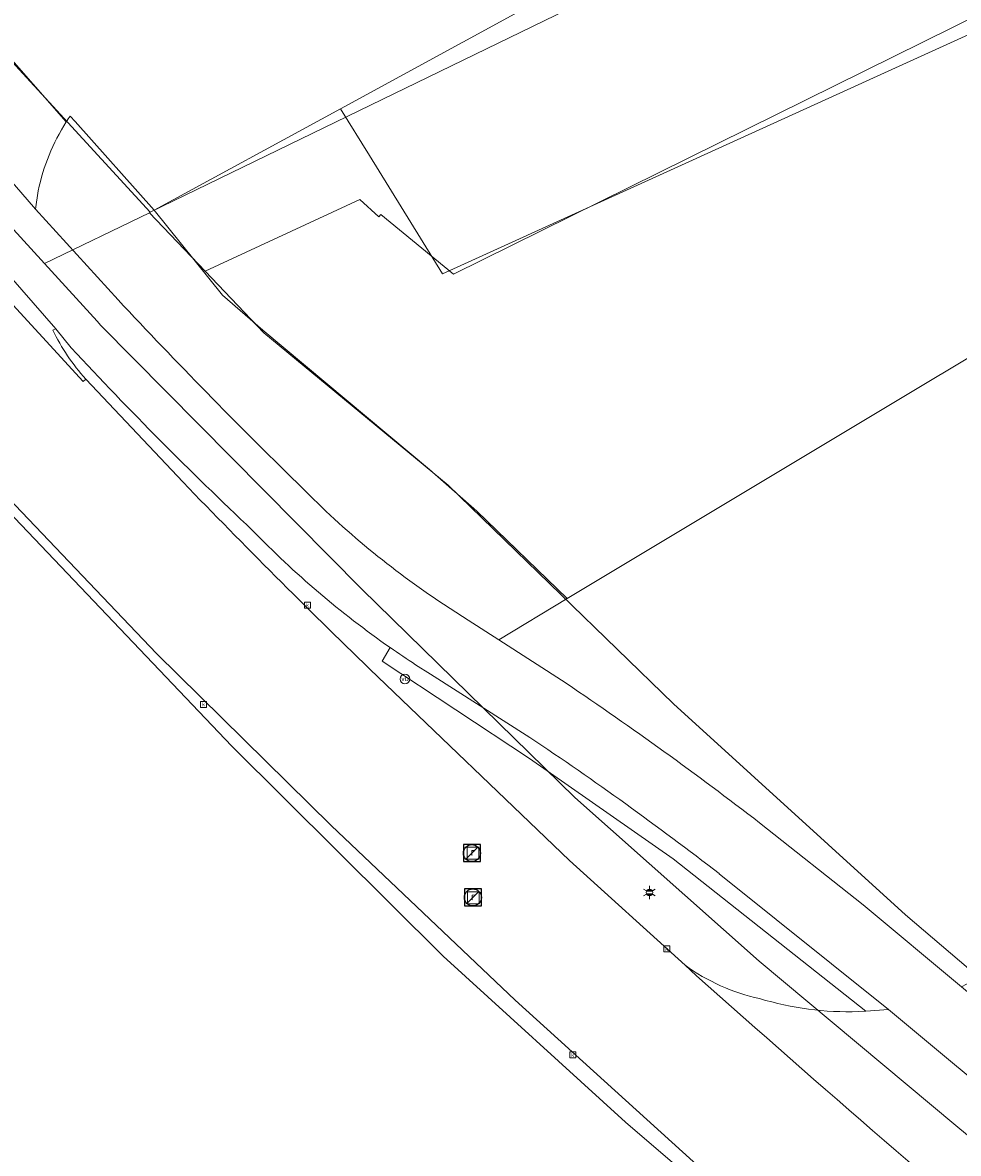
# Model space of a CAD drawing. Header units: metres. Extents: x 163543 to 168130, y 402678 to 405437.
# Tile 67 of 256: x 164525 to 164569, y 403354 to 403407. Entities that reach past the tile are written whole.
import ezdxf
from ezdxf.enums import TextEntityAlignment as Align

# ---------------------------------------------------------------- set-up
doc = ezdxf.new("R2010")
doc.units = ezdxf.units.M
doc.layers.get('0').update_dxf_attribs({"lineweight": 25})
for name, color, linetype, lineweight in [('X-CA190022.004-UO-BGT_Ondergrond$0$GE_201_SHDHek_Lijn_GEM', 253, 'X-CA190022.004-UO-BGT_Ondergrond$0$Hekwerk', 9), ('X-CA190022.004-UO-BGT_Ondergrond$0$GE_314_WGDRijbaanLokaleweg_Vlak_GEM', 253, 'Continuous', 9), ('X-CA190022.004-UO-BGT_Ondergrond$0$GE_316_WGDFietspad_Vlak_GEM', 253, 'Continuous', 9), ('X-CA190022.004-UO-BGT_Ondergrond$0$GE_322_WGDInrit_Vlak_GEM', 253, 'Continuous', 9), ('X-CA190022.004-UO-BGT_Ondergrond$0$GE_367_OWGBerm_groenvoorziening_grasenk_GEM', 253, 'Continuous', 9), ('X-CA190022.004-UO-BGT_Ondergrond$0$GE_401_OTDErf_Vlak_GEM', 253, 'Continuous', 9), ('X-CA190022.004-UO-BGT_Ondergrond$0$GE_432_OTDOnverhard_zand_Vlak_GEM', 253, 'Continuous', 9), ('X-CA190022.004-UO-BGT_Ondergrond$0$GE_476_BTDGraslandagrarisch_Vlak_GEM', 253, 'Continuous', 9), ('X-CA190022.004-UO-BGT_Ondergrond$0$GE_477_BTDGroenvoorziening_Vlak_GEM', 253, 'Continuous', 9), ('X-CA190022.004-UO-BGT_Ondergrond$0$GE_491_VGOHaag_Inrichtend_Vlak_GEM', 253, 'Continuous', 9), ('X-CA190022.004-UO-BGT_Ondergrond$0$GE_814_BRDVerkeersbord_Punt_GEM', 253, 'Continuous', 9), ('X-CA190022.004-UO-BGT_Ondergrond$0$GE_861_PALLichtmast_Punt_GEM', 253, 'Continuous', 9), ('X-CA190022.004-UO-BGT_Ondergrond$0$GE_885_PutInspectieofRioolput_Punt_GEM', 253, 'Continuous', 9), ('X-CA190022.004-UO-BGT_Ondergrond$0$GE_886_PutKolk_Punt_GEM', 253, 'Continuous', 9), ('X-CA190022.004-UO-BGT_Ondergrond$0$N-WE-RI-PUT_INSPECTIE-S', 253, 'Continuous', 9), ('X-CA190022.004-UO-KAD_Percelen$0$B-WE-KG-GRENS_PERCEEL-GV', 150, 'Continuous', 9), ('X-CA190022.004-UO-WHM_Riolering gemeente_NLCS_v0.1$0$B-WE-RI-PUT-S', 214, 'Continuous', 15)]:
    doc.layers.add(name, color=color, linetype=linetype, lineweight=lineweight)
doc.styles.add('X-CA190022.004-UO-BGT_Ondergrond$0$NLCS-ISO', font='NLCS-ISO.ttf')
doc.linetypes.add('X-CA190022.004-UO-BGT_Ondergrond$0$Hekwerk', pattern='A,5,-1.5,[2,dgnlstyle-Veghel.shx,S=0.007937,R=0,X=0,Y=0],-1.5', length=8)

# ---------------------------------------------------------------- blocks, each defined once
blk = doc.blocks.new('X-CA190022.004-UO-BGT_Ondergrond$0$SRI-KOLK-SO')
at = {"color": 0, "linetype": 'ByBlock', "lineweight": 18}
blk.add_lwpolyline([(-1.125, -1.125), (1.125, -1.125), (1.125, 1.125), (-1.125, 1.125)], close=True, dxfattribs=at)
at = {"color": 0, "linetype": 'ByBlock', "lineweight": 18, "style": 'X-CA190022.004-UO-BGT_Ondergrond$0$NLCS-ISO'}
blk.add_text('k', height=1.5, dxfattribs=at).set_placement((0, 0), align=Align.MIDDLE_CENTER)
blk = doc.blocks.new('X-CA190022.004-UO-BGT_Ondergrond$0$IMGEOKolk')
at = {"xscale": 5, "yscale": 5, "zscale": 5}
blk.add_blockref('X-CA190022.004-UO-BGT_Ondergrond$0$SRI-KOLK-SO', (0, 0), dxfattribs=at)
blk = doc.blocks.new('X-CA190022.004-UO-BGT_Ondergrond$0$SIE-WEG_PAAL_VERKEERSBORD-SO')
at = {"linetype": 'ByBlock', "lineweight": 18}
blk.add_circle((0, 0), 1.5, dxfattribs=at)
at = {"linetype": 'ByBlock', "lineweight": 18, "style": 'X-CA190022.004-UO-BGT_Ondergrond$0$NLCS-ISO'}
blk.add_text('vb', height=1.5, dxfattribs=at).set_placement((0, 0.13), align=Align.MIDDLE_CENTER)
blk = doc.blocks.new('X-CA190022.004-UO-BGT_Ondergrond$0$IMGEOVerkeersbord')
at = {"xscale": 5, "yscale": 5, "zscale": 5}
blk.add_blockref('X-CA190022.004-UO-BGT_Ondergrond$0$SIE-WEG_PAAL_VERKEERSBORD-SO', (0, 0), dxfattribs=at)
blk = doc.blocks.new('X-CA190022.004-UO-BGT_Ondergrond$0$SRI-PUT_INSPECTIEPUT_RIOOLPUT-SO')
at = {"color": 0, "linetype": 'ByBlock', "lineweight": 18}
blk.add_lwpolyline([(-1.12, -1.12), (1.12, -1.12), (1.12, 1.12), (-1.12, 1.12)], close=True, dxfattribs=at)
at = {"color": 0, "linetype": 'ByBlock', "lineweight": 18, "style": 'X-CA190022.004-UO-BGT_Ondergrond$0$NLCS-ISO'}
blk.add_text('r', height=1.5, dxfattribs=at).set_placement((0, 0.28), align=Align.MIDDLE_CENTER)
blk = doc.blocks.new('X-CA190022.004-UO-BGT_Ondergrond$0$IMGEOInspectierioolput')
at = {"layer": 'X-CA190022.004-UO-BGT_Ondergrond$0$N-WE-RI-PUT_INSPECTIE-S', "xscale": 10, "yscale": 10, "zscale": 10}
blk.add_blockref('X-CA190022.004-UO-BGT_Ondergrond$0$SRI-PUT_INSPECTIEPUT_RIOOLPUT-SO', (0, 0), dxfattribs=at)
blk = doc.blocks.new('X-CA190022.004-UO-BGT_Ondergrond$0$N-SIE-WEG_LICHTMAST-SO')
h = blk.add_hatch(color=256)
h.paths.add_polyline_path([(1.16, 0.5, 0.658505), (-1.16, 0.5)])
h.paths.add_polyline_path([(-1.16, -0.5, 0.658505), (1.16, -0.5)])
at = {"flags": 128}
for points in [[(-2.19, 1.27), (-1.1, 0.63)], [(-1.16, 0.5), (1.16, 0.5)], [(0, 1.27), (0, 2.53)], [(1.1, 0.63), (2.19, 1.27)], [(-2.19, -1.27), (-1.1, -0.63)], [(-1.16, -0.5), (1.16, -0.5)], [(0, -1.27), (0, -2.53)], [(2.19, -1.27), (1.1, -0.63)]]:
    blk.add_lwpolyline(points, dxfattribs=at)
at = {"ltscale": 0.5}
blk.add_circle((0, 0), 1.27, dxfattribs=at)
at = {"style": 'X-CA190022.004-UO-BGT_Ondergrond$0$NLCS-ISO'}
blk.add_attdef('TYPE', text='', height=1.8, dxfattribs=at).set_placement((0, 2.53), align=Align.BOTTOM_CENTER)
blk = doc.blocks.new('X-CA190022.004-UO-BGT_Ondergrond$0$IMGEOLichtmastpaal')
at = {"xscale": 5, "yscale": 5, "zscale": 5}
blk.add_blockref('X-CA190022.004-UO-BGT_Ondergrond$0$N-SIE-WEG_LICHTMAST-SO', (0, 6.4), dxfattribs=at)
blk = doc.blocks.new('X-CA190022.004-UO-WHM_Riolering gemeente_NLCS_v0.1$0$B-SRI-PUT_BETON-SO')
blk.add_line((-1.41, -1.41), (1.41, 1.41))
at = {"lineweight": -3, "flags": 128}
blk.add_lwpolyline([(2, -2), (2, 2), (-2, 2), (-2, -2)], close=True, dxfattribs=at)
at = {"lineweight": -3}
blk.add_circle((0, 0), 2, dxfattribs=at)

msp = doc.modelspace()

# ---------------------------------------------------------------- linework, layer by layer
at = {"layer": 'X-CA190022.004-UO-BGT_Ondergrond$0$GE_201_SHDHek_Lijn_GEM'}
for p, q in [((164548.566, 403407.824), (164540.023, 403403.175)), ((164540.023, 403403.175), (164531.27, 403398.411)), ((164527.556, 403402.577), (164527.322, 403402.835)), ((164527.556, 403402.577), (164531.27, 403398.411))]:
    msp.add_line(p, q, dxfattribs=at)
at = {"layer": 'X-CA190022.004-UO-BGT_Ondergrond$0$GE_314_WGDRijbaanLokaleweg_Vlak_GEM', "flags": 128}
for points in [[(164498.168, 403414.333), (164497.447, 403415.017), (164502.63, 403419.439), (164504.901, 403416.787), (164504.781, 403416.665), (164511.187, 403408.945), (164519.4, 403399.622), (164527.935, 403390.353), (164528.051, 403390.464), (164532.626, 403385.607)], [(164617.292, 403303.039), (164607.57, 403311.093), (164607.596, 403311.189), (164599.386, 403318.093), (164599.271, 403317.98), (164593.903, 403322.46), (164566.317, 403345.335), (164566.403, 403345.471), (164557.209, 403353.318), (164557.112, 403353.201), (164548.239, 403361.246), (164539.592, 403369.466), (164531.375, 403377.556), (164523.138, 403386.194), (164518.659, 403391.015), (164515.969, 403393.893), (164510.065, 403400.491), (164504.175, 403407.392), (164501.64, 403410.476), (164499.297, 403413.326)], [(164541.406, 403376.82), (164550.793, 403367.818), (164556.231, 403362.886)], [(164564.387, 403360.705), (164564.737, 403360.728), (164565.796, 403360.798)], [(164565.796, 403360.798), (164578.836, 403349.938), (164578.894, 403348.631), (164578.919, 403348.054)]]:
    msp.add_lwpolyline(points, dxfattribs=at)
at = {"layer": 'X-CA190022.004-UO-BGT_Ondergrond$0$GE_314_WGDRijbaanLokaleweg_Vlak_GEM'}
for centre, radius, start, end in [((164799.181, 403643.169), 370.661, 224.01706, 225.93727), ((164993.93, 403850.941), 655.575, 228.113502, 230.167071), ((164561.779, 403370.597), 9.499, 234.2659, 257.6063), ((164563.937, 403375.19), 14.492, 253.1663, 271.7801)]:
    msp.add_arc(centre, radius, start, end, dxfattribs=at)
at = {"layer": 'X-CA190022.004-UO-BGT_Ondergrond$0$GE_314_WGDRijbaanLokaleweg_Vlak_GEM', "extrusion": (0, 0, -1)}
msp.add_arc((-164993.93, 403850.941), 655.575, 309.832929, 311.886498, dxfattribs=at)
at = {"layer": 'X-CA190022.004-UO-BGT_Ondergrond$0$GE_316_WGDFietspad_Vlak_GEM', "flags": 128}
for points in [[(164527.371, 403391.93), (164526.649, 403392.821), (164520.122, 403400.29), (164513.339, 403408.529), (164508.83, 403414.373), (164504.683, 403419.715), (164502.24, 403422.591), (164500.249, 403424.726), (164491.5, 403434.983), (164485.536, 403442.109)], [(164509.01, 403419.334), (164510.581, 403417.138), (164513.067, 403413.794), (164515.637, 403410.447), (164521.701, 403403.053), (164525.682, 403398.456), (164529.573, 403394.185)], [(164544.609, 403380.042), (164546.039, 403379.12), (164547.47, 403378.197), (164550.644, 403376.15)], [(164548.931, 403373.604), (164544.268, 403376.575), (164543.563, 403377.024)], [(164559.739, 403369.59), (164564.605, 403365.734), (164569.233, 403361.876), (164579.084, 403353.672), (164630.99, 403310.525), (164632.356, 403309.389)], [(164631.725, 403305.98), (164628.906, 403308.318), (164611.754, 403322.541), (164607.923, 403325.757), (164578.836, 403349.938), (164565.796, 403360.798), (164557.84, 403367.195)]]:
    msp.add_lwpolyline(points, dxfattribs=at)
at = {"layer": 'X-CA190022.004-UO-BGT_Ondergrond$0$GE_316_WGDFietspad_Vlak_GEM'}
for centre, radius, start, end in [((164719.836, 403571.845), 260.314, 223.0381, 225.69132), ((164567.986, 403414.711), 41.814, 224.1834, 236.0078), ((164460.72, 403241.587), 158.776, 52.28876, 56.2499)]:
    msp.add_arc(centre, radius, start, end, dxfattribs=at)
at = {"layer": 'X-CA190022.004-UO-BGT_Ondergrond$0$GE_316_WGDFietspad_Vlak_GEM', "extrusion": (0, 0, -1)}
for centre, radius, start, end in [((-164657.683, 403512.787), 177.729, 313.2601, 317.15571), ((-164567.669, 403414.088), 44.213, 304.9057, 315.9658), ((-164567.247, 403413.441), 43.441, 303.0383, 304.9377), ((-164446.062, 403221.569), 186.635, 124.08042, 127.52355)]:
    msp.add_arc(centre, radius, start, end, dxfattribs=at)
at = {"layer": 'X-CA190022.004-UO-BGT_Ondergrond$0$GE_322_WGDInrit_Vlak_GEM', "flags": 128}
for points in [[(164528.051, 403390.464), (164527.935, 403390.353), (164519.4, 403399.622), (164511.187, 403408.945), (164504.781, 403416.665), (164504.901, 403416.787), (164505.153, 403416.493)], [(164508.83, 403414.373), (164513.339, 403408.529), (164520.122, 403400.29), (164526.649, 403392.821), (164526.501, 403392.765)], [(164525.819, 403399.32), (164525.682, 403398.456), (164521.701, 403403.053), (164515.637, 403410.447), (164513.067, 403413.794), (164513.991, 403413.907), (164516.238, 403414.623), (164516.465, 403414.735)], [(164516.465, 403414.735), (164527.136, 403402.555)]]:
    msp.add_lwpolyline(points, dxfattribs=at)
at = {"layer": 'X-CA190022.004-UO-BGT_Ondergrond$0$GE_322_WGDInrit_Vlak_GEM'}
for centre, radius, start, end in [((164535.242, 403397.369), 9.623, 147.3923, 168.3042), ((164535.421, 403397.101), 9.918, 205.9247, 222.0053)]:
    msp.add_arc(centre, radius, start, end, dxfattribs=at)
at = {"layer": 'X-CA190022.004-UO-BGT_Ondergrond$0$GE_367_OWGBerm_groenvoorziening_grasenk_GEM', "flags": 128}
for points in [[(164527.322, 403402.835), (164527.556, 403402.577), (164531.27, 403398.411)], [(164529.573, 403394.185), (164525.682, 403398.456), (164525.819, 403399.32)], [(164531.27, 403398.411), (164534.476, 403394.405), (164536.381, 403392.765), (164544.213, 403386.203), (164546.435, 403384.245), (164550.692, 403380.132), (164547.47, 403378.197), (164546.039, 403379.12), (164544.609, 403380.042)], [(164526.501, 403392.765), (164526.649, 403392.821), (164527.371, 403391.93)], [(164532.626, 403385.607), (164528.051, 403390.464)], [(164524.481, 403352.884), (164524.304, 403355.287), (164524.114, 403357.874), (164523.932, 403360.344), (164523.744, 403362.89), (164523.555, 403365.46), (164523.486, 403366.989), (164523.312, 403369.422), (164523.129, 403371.968), (164522.947, 403374.5), (164522.774, 403376.918), (164522.583, 403379.579), (164522.507, 403380.584), (164517.571, 403380.212), (164511.535, 403379.751), (164511.467, 403379.946), (164510.512, 403379.879), (164510.105, 403385.209), (164517.358, 403385.763), (164523.138, 403386.194), (164531.375, 403377.556), (164539.592, 403369.466)], [(164542.369, 403377.829), (164541.996, 403377.192), (164548.917, 403372.62), (164555.68, 403367.889), (164564.737, 403360.728), (164564.387, 403360.705)], [(164556.231, 403362.886), (164550.793, 403367.818), (164541.406, 403376.82)], [(164539.592, 403369.466), (164548.239, 403361.246), (164557.112, 403353.201)]]:
    msp.add_lwpolyline(points, dxfattribs=at)
at = {"layer": 'X-CA190022.004-UO-BGT_Ondergrond$0$GE_367_OWGBerm_groenvoorziening_grasenk_GEM', "extrusion": (0, 0, -1)}
for centre, radius, start, end in [((-164535.242, 403397.369), 9.623, 11.6958, 32.6077), ((-164528.923, 403401.569), 2.041, 28.8721, 38.319), ((-164719.836, 403571.845), 260.314, 314.30868, 316.9619), ((-164535.421, 403397.101), 9.918, 317.9947, 334.0753), ((-164799.181, 403643.169), 370.661, 314.06273, 315.98294), ((-164567.986, 403414.711), 41.814, 303.9922, 315.8166), ((-164561.779, 403370.597), 9.499, 282.3937, 305.7341), ((-164563.937, 403375.19), 14.492, 268.2199, 286.8337)]:
    msp.add_arc(centre, radius, start, end, dxfattribs=at)
at = {"layer": 'X-CA190022.004-UO-BGT_Ondergrond$0$GE_367_OWGBerm_groenvoorziening_grasenk_GEM'}
for centre, radius, start, end in [((164657.683, 403512.787), 177.729, 222.84429, 226.7399), ((164567.669, 403414.088), 44.213, 224.0342, 235.0943)]:
    msp.add_arc(centre, radius, start, end, dxfattribs=at)
at = {"layer": 'X-CA190022.004-UO-BGT_Ondergrond$0$GE_401_OTDErf_Vlak_GEM', "flags": 128}
for points in [[(164527.136, 403402.555), (164516.465, 403414.735), (164516.697, 403414.849), (164516.407, 403415.184), (164510.811, 403421.473), (164529.221, 403430.464), (164588.317, 403459.308)], [(164651.025, 403447.645), (164644.299, 403453.372), (164637.618, 403450.032), (164615.122, 403439.733), (164548.566, 403407.824), (164540.023, 403403.175), (164531.27, 403398.411), (164527.556, 403402.577), (164527.322, 403402.835)]]:
    msp.add_lwpolyline(points, dxfattribs=at)
at = {"layer": 'X-CA190022.004-UO-BGT_Ondergrond$0$GE_401_OTDErf_Vlak_GEM'}
msp.add_arc((164528.923, 403401.569), 2.041, 141.681, 151.1279, dxfattribs=at)
at = {"layer": 'X-CA190022.004-UO-BGT_Ondergrond$0$GE_432_OTDOnverhard_zand_Vlak_GEM', "flags": 128}
msp.add_lwpolyline([(164585.837, 403401.236), (164550.692, 403380.132), (164546.435, 403384.245), (164544.213, 403386.203), (164536.381, 403392.765), (164534.476, 403394.405), (164531.27, 403398.411), (164540.023, 403403.175), (164541.387, 403400.972), (164544.826, 403395.416), (164576.505, 403409.845), (164585.837, 403401.236)], dxfattribs=at)
at = {"layer": 'X-CA190022.004-UO-BGT_Ondergrond$0$GE_476_BTDGraslandagrarisch_Vlak_GEM', "flags": 128}
for points in [[(164550.644, 403376.15), (164547.47, 403378.197), (164550.692, 403380.132), (164585.837, 403401.236), (164576.505, 403409.845), (164544.826, 403395.416), (164541.387, 403400.972), (164540.023, 403403.175), (164548.566, 403407.824), (164615.122, 403439.733), (164637.618, 403450.032), (164644.299, 403453.372), (164651.025, 403447.645), (164680.193, 403422.553)], [(164656.071, 403286.631), (164660.432, 403293.2), (164672.41, 403311.264), (164684.048, 403328.779), (164696.844, 403348.008), (164700.254, 403353.166), (164702.132, 403355.987), (164700.034, 403357.793), (164691.857, 403364.957), (164676.143, 403378.677), (164660.357, 403392.425), (164650.463, 403401.053), (164641.329, 403396.645), (164621.229, 403386.93), (164602.971, 403378.109), (164584.99, 403369.446), (164569.461, 403361.999), (164569.233, 403361.876), (164564.605, 403365.734), (164559.739, 403369.59)]]:
    msp.add_lwpolyline(points, dxfattribs=at)
at = {"layer": 'X-CA190022.004-UO-BGT_Ondergrond$0$GE_476_BTDGraslandagrarisch_Vlak_GEM'}
msp.add_arc((164446.062, 403221.569), 186.635, 52.47645, 55.91958, dxfattribs=at)
at = {"layer": 'X-CA190022.004-UO-BGT_Ondergrond$0$GE_477_BTDGroenvoorziening_Vlak_GEM', "flags": 128}
for points in [[(164557.84, 403367.195), (164565.796, 403360.798), (164564.737, 403360.728), (164555.68, 403367.889), (164548.917, 403372.62), (164541.996, 403377.192), (164542.369, 403377.829)], [(164543.563, 403377.024), (164544.268, 403376.575), (164548.931, 403373.604)]]:
    msp.add_lwpolyline(points, dxfattribs=at)
at = {"layer": 'X-CA190022.004-UO-BGT_Ondergrond$0$GE_477_BTDGroenvoorziening_Vlak_GEM'}
msp.add_arc((164567.247, 403413.441), 43.441, 235.0623, 236.9617, dxfattribs=at)
at = {"layer": 'X-CA190022.004-UO-BGT_Ondergrond$0$GE_477_BTDGroenvoorziening_Vlak_GEM', "extrusion": (0, 0, -1)}
msp.add_arc((-164460.72, 403241.587), 158.776, 123.7501, 127.71124, dxfattribs=at)
at = {"layer": 'X-CA190022.004-UO-BGT_Ondergrond$0$GE_491_VGOHaag_Inrichtend_Vlak_GEM', "flags": 128}
for points in [[(164557.84, 403367.195), (164565.796, 403360.798), (164564.737, 403360.728), (164555.68, 403367.889), (164548.917, 403372.62), (164541.996, 403377.192), (164542.369, 403377.829)], [(164543.563, 403377.024), (164544.268, 403376.575), (164548.931, 403373.604)]]:
    msp.add_lwpolyline(points, dxfattribs=at)
at = {"layer": 'X-CA190022.004-UO-BGT_Ondergrond$0$GE_491_VGOHaag_Inrichtend_Vlak_GEM'}
msp.add_arc((164567.247, 403413.441), 43.441, 235.0623, 236.9617, dxfattribs=at)
at = {"layer": 'X-CA190022.004-UO-BGT_Ondergrond$0$GE_491_VGOHaag_Inrichtend_Vlak_GEM', "extrusion": (0, 0, -1)}
msp.add_arc((-164460.72, 403241.587), 158.776, 123.7501, 127.71124, dxfattribs=at)
at = {"layer": 'X-CA190022.004-UO-KAD_Percelen$0$B-WE-KG-GRENS_PERCEEL-GV', "flags": 128}
for points in [[(164644.446, 403453.391), (164619.909, 403474.821), (164510.499, 403421.842), (164517.155, 403413.867), (164524.046, 403405.974), (164531.085, 403398.305)], [(164531.085, 403398.305), (164531.044, 403398.285), (164533.661, 403395.537), (164540.946, 403398.913), (164541.836, 403398.096), (164541.93, 403398.21), (164545.351, 403395.395), (164604.713, 403424.761), (164626.374, 403435.474), (164650.993, 403447.673), (164644.446, 403453.391)], [(164533.661, 403395.537), (164536.42, 403392.642), (164545.1, 403385.464), (164555.693, 403375.191), (164566.594, 403365.264), (164577.825, 403355.696), (164595.119, 403341.313), (164680.447, 403377.432), (164668.445, 403386.48), (164691.364, 403412.413), (164650.993, 403447.673), (164626.374, 403435.474), (164604.713, 403424.761), (164545.351, 403395.395), (164541.93, 403398.21), (164541.836, 403398.096), (164540.946, 403398.913)], [(164531.085, 403398.305), (164524.046, 403405.974), (164517.155, 403413.867), (164510.499, 403421.842), (164504.937, 403419.149), (164510.415, 403413.113), (164526.116, 403395.89), (164531.044, 403398.285)]]:
    msp.add_lwpolyline(points, close=True, dxfattribs=at)
for points in [[(164645.594, 403290.681), (164645.235, 403292.179), (164589.027, 403338.734), (164568.964, 403355.35), (164559.715, 403363.08), (164551.044, 403370.772), (164541.039, 403380.582), (164528.767, 403392.981), (164528.582, 403393.184), (164526.116, 403395.89), (164510.415, 403413.113), (164504.937, 403419.149), (164503.089, 403421.185), (164495.298, 403416.903), (164504.551, 403406.066), (164517.544, 403391.725), (164522.841, 403385.879), (164534.917, 403373.194), (164544.858, 403363.307), (164553.433, 403355.5), (164562.586, 403347.655), (164575.912, 403336.539), (164618.408, 403301.344), (164647.229, 403277.474)], [(164562.586, 403347.655), (164553.433, 403355.5), (164544.858, 403363.307), (164534.917, 403373.194), (164522.841, 403385.879), (164517.544, 403391.725), (164504.551, 403406.066), (164495.298, 403416.903), (164489.76, 403414.442), (164486.08, 403417.995), (164468.748, 403410.406), (164455.428, 403404.573), (164455.852, 403398.81), (164456.621, 403388.359), (164467.899, 403234.987)], [(164595.119, 403341.313), (164577.825, 403355.696), (164566.594, 403365.264), (164555.693, 403375.191), (164545.1, 403385.464), (164536.42, 403392.642), (164533.661, 403395.537), (164531.044, 403398.285), (164526.116, 403395.89), (164528.582, 403393.184), (164528.767, 403392.981), (164541.039, 403380.582), (164551.044, 403370.772), (164559.715, 403363.08), (164568.964, 403355.35), (164589.027, 403338.734)]]:
    msp.add_lwpolyline(points, dxfattribs=at)

# ---------------------------------------------------------------- block references
at = {"layer": 'X-CA190022.004-UO-BGT_Ondergrond$0$GE_814_BRDVerkeersbord_Punt_GEM', "xscale": 0.03, "yscale": 0.03, "zscale": 0.02}
msp.add_blockref('X-CA190022.004-UO-BGT_Ondergrond$0$IMGEOVerkeersbord', (164543.06, 403376.351), dxfattribs=at)
at = {"layer": 'X-CA190022.004-UO-BGT_Ondergrond$0$GE_861_PALLichtmast_Punt_GEM', "xscale": 0.025, "yscale": 0.025, "zscale": 0.025}
msp.add_blockref('X-CA190022.004-UO-BGT_Ondergrond$0$IMGEOLichtmastpaal', (164554.56, 403366.148), dxfattribs=at)
at = {"layer": 'X-CA190022.004-UO-BGT_Ondergrond$0$GE_885_PutInspectieofRioolput_Punt_GEM', "xscale": 0.025, "yscale": 0.025, "zscale": 0.025}
for p in [(164546.262, 403368.156), (164546.278, 403366.063)]:
    msp.add_blockref('X-CA190022.004-UO-BGT_Ondergrond$0$IMGEOInspectierioolput', p, dxfattribs=at)
at = {"layer": 'X-CA190022.004-UO-BGT_Ondergrond$0$GE_886_PutKolk_Punt_GEM', "xscale": 0.025, "yscale": 0.025, "zscale": 0.025}
for p in [(164538.474, 403379.822), (164533.586, 403375.156), (164555.37, 403363.652), (164550.949, 403358.669)]:
    msp.add_blockref('X-CA190022.004-UO-BGT_Ondergrond$0$IMGEOKolk', p, dxfattribs=at)
at = {"layer": 'X-CA190022.004-UO-WHM_Riolering gemeente_NLCS_v0.1$0$B-WE-RI-PUT-S', "xscale": 0.2, "yscale": 0.2, "zscale": 0.2}
for p in [(164546.208, 403368.16), (164546.256, 403366.08)]:
    msp.add_blockref('X-CA190022.004-UO-WHM_Riolering gemeente_NLCS_v0.1$0$B-SRI-PUT_BETON-SO', p, dxfattribs=at)

doc.saveas('drawing.dxf')
